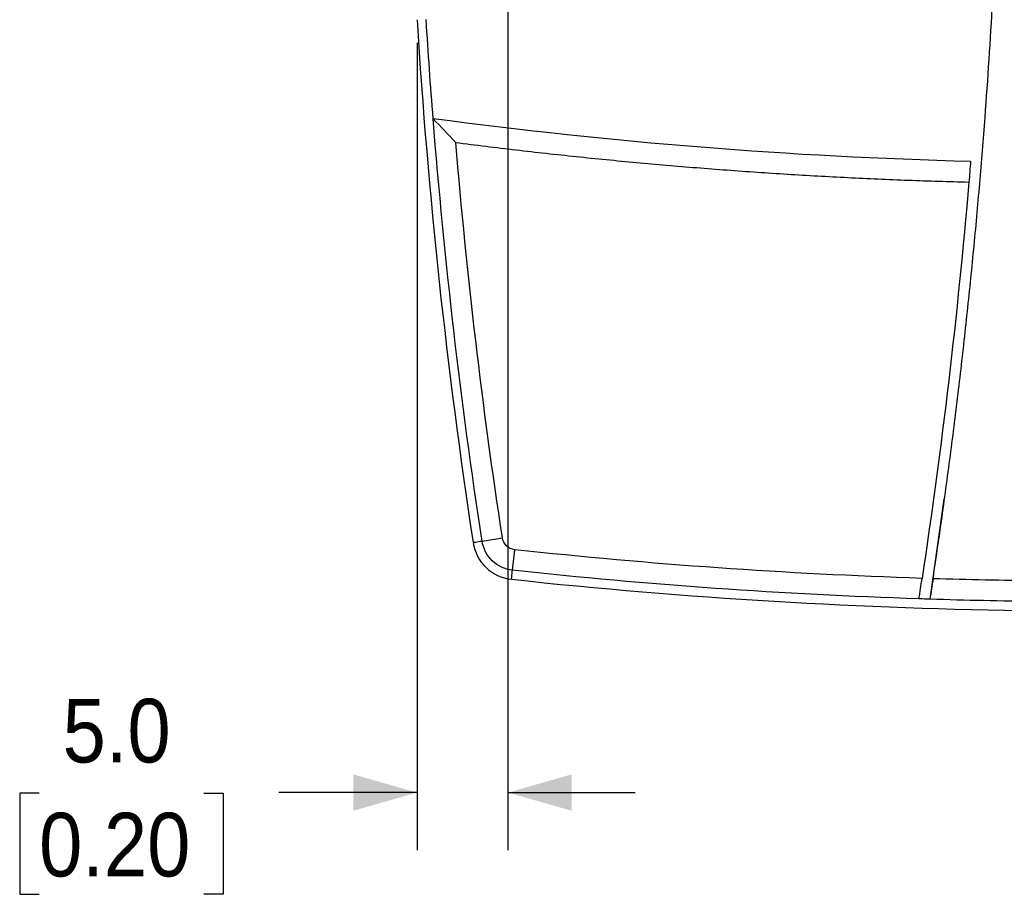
# Model space of a CAD drawing. Header units: millimetres. Extents: x 0 to 432, y 0 to 279.
# Tile 1 of 35: x 89 to 143, y 44 to 92. Entities that reach past the tile are written whole.
import ezdxf

# ---------------------------------------------------------------- set-up
doc = ezdxf.new("R2010")
doc.units = ezdxf.units.MM
doc.linetypes.add('SLD-Solid', pattern=[0])
doc.layers.add('DIMENSIONS', color=140, linetype='SLD-Solid', lineweight=25)
doc.styles.add('SLDTEXTSTYLE0', font='GOTHIC.TTF', dxfattribs={"width": 0.913})
doc.dimstyles.new('SLDDIMSTYLE1', dxfattribs={"dimtxt": 3.5, "dimasz": 3.5, "dimexe": 0, "dimexo": 0.0625, "dimgap": 0.875, "dimtad": 0, "dimtih": 1, "dimtoh": 1, "dimdec": 1, "dimrnd": 1e-09, "dimzin": 4, "dimdsep": 46, "dimtxsty": 'SLDTEXTSTYLE0', "dimsah": 1, "dimcen": 0.09, "dimadec": 0, "dimazin": 1, "dimtfac": 1, "dimtdec": 1, "dimtmove": 0, "dimatfit": 0, "dimfxl": 0, "dimfrac": 2, "dimtolj": 1, "dimtzin": 12, "dimarcsym": 0})

# ---------------------------------------------------------------- blocks, each defined once
blk = doc.blocks.new('_D_1')
at = {"layer": 'DIMENSIONS', "color": 140}
for p, q in [((115.991, 93.71), (115.991, 46.597)), ((110.991, 91.01), (110.991, 46.597)), ((90.213, 49.745), (89.147, 49.745)), ((89.147, 49.745), (89.147, 44.189)), ((99.264, 49.745), (100.331, 49.745)), ((100.331, 49.745), (100.331, 44.189)), ((110.991, 49.772), (103.4, 49.772)), ((115.991, 49.772), (122.991, 49.772)), ((89.147, 44.189), (90.213, 44.189)), ((100.331, 44.189), (99.264, 44.189))]:
    blk.add_line(p, q, dxfattribs=at)
for points in [[(110.991, 49.772), (107.491, 50.772), (107.491, 48.772)], [(115.991, 49.772), (119.491, 48.772), (119.491, 50.772)]]:
    blk.add_solid(points, dxfattribs=at)
at = {"layer": 'DIMENSIONS', "color": 140, "char_height": 3.5, "attachment_point": 1, "style": 'SLDTEXTSTYLE0'}
for s, insert in [('5.0', (91.506, 54.927)), ('0.20', (90.213, 48.66))]:
    blk.add_mtext(s, dxfattribs=dict(at, insert=insert))

msp = doc.modelspace()

# ---------------------------------------------------------------- linework, layer by layer
for p, q in [((139.959, 65.911), (139.187, 60.405)), ((114.564, 63.605), (115.685, 63.776)), ((116.238, 62.002), (116.36, 63.13))]:
    msp.add_line(p, q)
at = {"flags": 128}
for points in [[(114.07, 63.53), (114.079, 63.531), (114.107, 63.535), (114.153, 63.542), (114.215, 63.552), (114.289, 63.563), (114.375, 63.576), (114.468, 63.59), (114.564, 63.605)], [(116.184, 61.505), (116.185, 61.515), (116.188, 61.543), (116.193, 61.589), (116.2, 61.651), (116.208, 61.726), (116.217, 61.812), (116.227, 61.905), (116.238, 62.002)]]:
    msp.add_lwpolyline(points, dxfattribs=at)
for centre, radius, start, end in [((435.362, 112.48), 325, 183.56345, 188.66258), ((116.442, 63.891), 2.4, 188.6626, 263.8179), ((148.491, 359.76), 300, 263.81788, 269.35026)]:
    msp.add_arc(centre, radius, start, end)
for points, knots in [([(139.359, 61.534), (139.448, 62.136), (139.628, 63.339), (139.884, 65.144), (140.132, 66.951), (140.37, 68.759), (140.598, 70.569), (140.817, 72.379), (141.026, 74.19), (141.225, 76.002), (141.415, 77.816), (141.595, 79.631), (141.765, 81.446), (141.926, 83.263), (142.077, 85.081), (142.502, 90.548), (143.015, 99.678), (143.254, 112.479), (143.015, 125.281), (142.467, 135.019), (141.931, 141.696), (141.6, 145.329), (141.23, 148.957), (140.822, 152.581), (140.375, 156.2), (139.891, 159.816), (139.536, 162.222), (139.359, 163.425)], [0, 0, 0, 0, 0.017839, 0.035675, 0.053508, 0.07134, 0.08917, 0.106999, 0.124827, 0.142656, 0.160485, 0.178316, 0.196147, 0.213981, 0.231818, 0.249658, 0.374826, 0.5, 0.625169, 0.750343, 0.786018, 0.821683, 0.857342, 0.892999, 0.928658, 0.964324, 1, 1, 1, 1]), ([(113.122, 85.526), (113.672, 85.456), (114.774, 85.316), (116.428, 85.119), (118.083, 84.93), (119.738, 84.752), (121.395, 84.584), (123.052, 84.426), (124.709, 84.278), (126.368, 84.139), (128.027, 84.011), (129.687, 83.893), (131.348, 83.785), (133.01, 83.687), (134.672, 83.599), (136.335, 83.52), (137.999, 83.452), (139.664, 83.394), (140.774, 83.363), (141.329, 83.348)], [0, 0, 0, 0, 0.0588662, 0.1177164, 0.1765528, 0.2353774, 0.2941924, 0.3529999, 0.4118021, 0.470601, 0.529399, 0.5881979, 0.6470001, 0.7058076, 0.7646226, 0.8234472, 0.8822836, 0.9411338, 1, 1, 1, 1]), ([(116.238, 62.002), (115.821, 62.047), (115.431, 62.229), (114.826, 62.809), (114.627, 63.191), (114.564, 63.605)], [0, 0, 0, 0, 0.5, 0.5, 1, 1, 1, 1]), ([(116.36, 63.13), (116.193, 63.148), (116.034, 63.222), (115.792, 63.454), (115.71, 63.61), (115.685, 63.776)], [0, 0, 0, 0, 0.5, 0.5, 1, 1, 1, 1])]:
    msp.add_open_spline(points, degree=3, knots=knots)
for points in [[(111.877, 86.834), (111.73, 88.687), (111.606, 90.44), (111.491, 92.295)], [(113.122, 85.526), (112.706, 85.96), (112.291, 86.396), (111.877, 86.834)], [(141.424, 84.48), (131.543, 84.733), (121.675, 85.52), (111.877, 86.834)], [(114.564, 63.605), (113.387, 71.328), (112.495, 79.046), (111.877, 86.834)], [(115.685, 63.776), (114.585, 70.994), (113.73, 78.25), (113.122, 85.526)], [(141.424, 84.48), (141.393, 84.102), (141.362, 83.725), (141.329, 83.348)], [(141.329, 83.348), (140.705, 76.058), (139.846, 68.788), (138.755, 61.553)], [(138.755, 61.553), (131.274, 61.798), (123.802, 62.323), (116.36, 63.13)], [(138.583, 60.424), (131.104, 60.672), (123.677, 61.196), (116.238, 62.002)], [(138.583, 60.424), (138.64, 60.801), (138.698, 61.177), (138.755, 61.553)], [(139.359, 61.534), (139.302, 61.158), (139.244, 60.781), (139.187, 60.405)], [(145.107, 61.414), (143.191, 61.435), (141.274, 61.476), (139.359, 61.534)], [(139.187, 60.405), (138.948, 60.412), (138.822, 60.416), (138.583, 60.424)], [(145.094, 60.28), (143.094, 60.302), (141.186, 60.343), (139.187, 60.405)]]:
    msp.add_open_spline(points, degree=3)

# ---------------------------------------------------------------- dimensions: what is measured, and where the dimension line sits
at = {"layer": 'DIMENSIONS', "color": 140}
dim = msp.add_linear_dim(base=(110.991, 49.772), p1=(115.991, 94.98), p2=(110.991, 92.28), dimstyle='SLDDIMSTYLE1', dxfattribs=at)
dim.commit()
dim.dimension.update_dxf_attribs({"geometry": '_D_1', "text_midpoint": (94.739, 49.772), "dimtype": 160})

doc.saveas('drawing.dxf')
